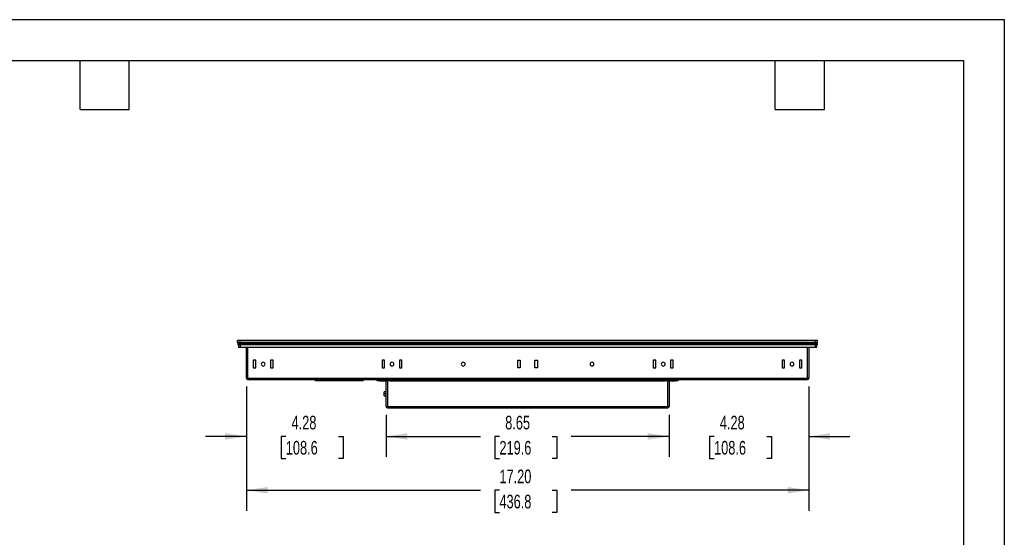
# Model space of a CAD drawing. Header units: inches. Extents: x 0 to 55, y 0 to 42.5.
# Tile 5 of 5: x 24.9 to 55, y 26.7 to 42.5. Entities that reach past the tile are written whole.
import ezdxf

# ---------------------------------------------------------------- set-up
doc = ezdxf.new("R2010")
doc.units = ezdxf.units.IN
doc.header["$LTSCALE"] = 5
doc.header["$MEASUREMENT"] = 0
doc.layers.add('DIMENSIONS', color=140, linetype='Continuous', lineweight=25)
doc.layers.add('TEXT', color=140, linetype='Continuous', lineweight=25)
doc.styles.add('SLDTEXTSTYLE0', font='TXT', dxfattribs={"width": 0.7})
doc.dimstyles.new('SLDDIMSTYLE0', dxfattribs={"dimtxt": 0.424805, "dimasz": 0.65, "dimexe": 0, "dimexo": 0.0625, "dimgap": 0.106201, "dimtad": 0, "dimtih": 1, "dimtoh": 1, "dimrnd": 1e-09, "dimzin": 12, "dimdsep": 46, "dimtxsty": 'SLDTEXTSTYLE0', "dimsah": 1, "dimcen": 0.09, "dimadec": 0, "dimazin": 3, "dimtfac": 1, "dimtofl": 0, "dimtmove": 0, "dimatfit": 3, "dimfxl": 0, "dimfrac": 2, "dimtolj": 1, "dimtzin": 12, "dimarcsym": 0})
doc.dimstyles.new('SLDDIMSTYLE1', dxfattribs={"dimtxt": 0.424805, "dimasz": 0.65, "dimexe": 0, "dimexo": 0.0625, "dimgap": 0.106201, "dimtad": 0, "dimtih": 1, "dimtoh": 1, "dimrnd": 1e-09, "dimzin": 12, "dimdsep": 46, "dimtxsty": 'SLDTEXTSTYLE0', "dimsah": 1, "dimcen": 0.09, "dimadec": 0, "dimazin": 3, "dimtfac": 1, "dimtmove": 0, "dimatfit": 0, "dimfxl": 0, "dimfrac": 2, "dimtolj": 1, "dimtzin": 12, "dimarcsym": 0})
doc.dimstyles.new('SLDDIMSTYLE5', dxfattribs={"dimtxt": 0.424805, "dimasz": 0.65, "dimexe": 0, "dimexo": 0.0625, "dimgap": 0.106201, "dimtad": 0, "dimtih": 1, "dimtoh": 1, "dimrnd": 1e-09, "dimzin": 4, "dimdsep": 46, "dimtxsty": 'SLDTEXTSTYLE0', "dimsah": 1, "dimcen": 0.09, "dimadec": 0, "dimazin": 1, "dimtfac": 1, "dimtofl": 0, "dimtmove": 0, "dimatfit": 3, "dimfxl": 0, "dimfrac": 2, "dimtolj": 1, "dimtzin": 12, "dimarcsym": 0})

# ---------------------------------------------------------------- blocks, each defined once
blk = doc.blocks.new('_D_12')
at = {"layer": 'DIMENSIONS'}
for p, q in [((31.83, 31.277), (31.83, 29.122)), ((36.105, 30.411), (36.105, 29.122)), ((31.83, 29.747), (30.58, 29.747)), ((33.036, 29.747), (32.893, 29.747)), ((32.893, 29.747), (32.893, 29.072)), ((34.651, 29.747), (34.794, 29.747)), ((34.794, 29.747), (34.794, 29.072)), ((36.105, 29.747), (37.355, 29.747)), ((32.893, 29.072), (33.036, 29.072)), ((34.794, 29.072), (34.651, 29.072))]:
    blk.add_line(p, q, dxfattribs=at)
for points in [[(31.83, 29.747), (31.18, 29.847), (31.18, 29.647)], [(36.105, 29.747), (36.755, 29.647), (36.755, 29.847)]]:
    blk.add_solid(points, dxfattribs=at)
at = {"layer": 'DIMENSIONS', "char_height": 0.4167, "attachment_point": 1, "style": 'SLDTEXTSTYLE0'}
for s, insert in [('4.28', (33.212, 30.379)), ('108.6', (33.036, 29.609))]:
    blk.add_mtext(s, dxfattribs=dict(at, insert=insert))
blk = doc.blocks.new('_D_13')
at = {"layer": 'DIMENSIONS'}
for p, q in [((36.105, 30.411), (36.105, 29.122)), ((44.751, 30.411), (44.751, 29.122)), ((36.105, 29.747), (38.991, 29.747)), ((39.567, 29.747), (39.424, 29.747)), ((39.424, 29.747), (39.424, 29.072)), ((41.182, 29.747), (41.325, 29.747)), ((41.325, 29.747), (41.325, 29.072)), ((44.751, 29.747), (41.758, 29.747)), ((39.424, 29.072), (39.567, 29.072)), ((41.325, 29.072), (41.182, 29.072))]:
    blk.add_line(p, q, dxfattribs=at)
for points in [[(36.105, 29.747), (36.755, 29.647), (36.755, 29.847)], [(44.751, 29.747), (44.101, 29.847), (44.101, 29.647)]]:
    blk.add_solid(points, dxfattribs=at)
at = {"layer": 'DIMENSIONS', "char_height": 0.4167, "attachment_point": 1, "style": 'SLDTEXTSTYLE0'}
for s, insert in [('8.65', (39.743, 30.379)), ('219.6', (39.567, 29.609))]:
    blk.add_mtext(s, dxfattribs=dict(at, insert=insert))
blk = doc.blocks.new('_D_14')
at = {"layer": 'DIMENSIONS'}
for p, q in [((49.026, 31.277), (49.026, 29.122)), ((44.751, 30.411), (44.751, 29.122)), ((44.751, 29.747), (43.501, 29.747)), ((46.128, 29.747), (45.985, 29.747)), ((45.985, 29.747), (45.985, 29.072)), ((47.744, 29.747), (47.886, 29.747)), ((47.886, 29.747), (47.886, 29.072)), ((49.026, 29.747), (50.276, 29.747)), ((45.985, 29.072), (46.128, 29.072)), ((47.886, 29.072), (47.744, 29.072))]:
    blk.add_line(p, q, dxfattribs=at)
for points in [[(44.751, 29.747), (44.101, 29.847), (44.101, 29.647)], [(49.026, 29.747), (49.676, 29.647), (49.676, 29.847)]]:
    blk.add_solid(points, dxfattribs=at)
at = {"layer": 'DIMENSIONS', "char_height": 0.4167, "attachment_point": 1, "style": 'SLDTEXTSTYLE0'}
for s, insert in [('4.28', (46.305, 30.379)), ('108.6', (46.128, 29.609))]:
    blk.add_mtext(s, dxfattribs=dict(at, insert=insert))
blk = doc.blocks.new('_D_15')
at = {"layer": 'DIMENSIONS'}
for p, q in [((31.83, 31.277), (31.83, 27.475)), ((49.026, 31.277), (49.026, 27.475)), ((31.83, 28.1), (38.991, 28.1)), ((39.567, 28.1), (39.424, 28.1)), ((39.424, 28.1), (39.424, 27.424)), ((41.182, 28.1), (41.325, 28.1)), ((41.325, 28.1), (41.325, 27.424)), ((49.026, 28.1), (41.758, 28.1)), ((39.424, 27.424), (39.567, 27.424)), ((41.325, 27.424), (41.182, 27.424))]:
    blk.add_line(p, q, dxfattribs=at)
for points in [[(31.83, 28.1), (32.48, 28), (32.48, 28.2)], [(49.026, 28.1), (48.376, 28.2), (48.376, 28)]]:
    blk.add_solid(points, dxfattribs=at)
at = {"layer": 'DIMENSIONS', "char_height": 0.4167, "attachment_point": 1, "style": 'SLDTEXTSTYLE0'}
for s, insert in [('17.20', (39.567, 28.732)), ('436.8', (39.567, 27.962))]:
    blk.add_mtext(s, dxfattribs=dict(at, insert=insert))

msp = doc.modelspace()

# ---------------------------------------------------------------- linework, layer by layer
at = {"color": 7, "linetype": 'Continuous'}
for p, q in [((0, 42.501), (55, 42.501)), ((55, 42.501), (55, 0.001))]:
    msp.add_line(p, q, dxfattribs=at)
for p, q in [((31.563, 32.68), (31.569, 32.686)), ((31.563, 32.621), (31.563, 32.68)), ((31.563, 32.621), (31.569, 32.615)), ((31.574, 32.59), (31.574, 32.55)), ((31.641, 32.59), (31.574, 32.59)), ((31.641, 32.55), (31.574, 32.55)), ((31.594, 32.55), (31.594, 32.472)), ((31.602, 32.615), (31.602, 32.59)), ((31.602, 32.615), (31.602, 32.59)), ((49.215, 32.686), (31.641, 32.686)), ((31.641, 32.686), (31.641, 32.68)), ((31.641, 32.621), (31.641, 32.68)), ((31.641, 32.68), (49.215, 32.68)), ((31.641, 32.621), (49.215, 32.621)), ((31.641, 32.615), (31.641, 32.621)), ((31.641, 32.615), (49.215, 32.615)), ((31.641, 32.615), (31.641, 32.59)), ((31.641, 32.59), (31.641, 32.55)), ((49.215, 32.59), (31.641, 32.59)), ((31.641, 32.55), (31.641, 32.472)), ((49.215, 32.55), (31.641, 32.55)), ((40.428, 32.615), (40.428, 32.59)), ((49.215, 32.686), (49.215, 32.68)), ((49.215, 32.68), (49.215, 32.621)), ((49.215, 32.621), (49.215, 32.615)), ((49.215, 32.615), (49.215, 32.59)), ((49.215, 32.59), (49.215, 32.55)), ((49.282, 32.59), (49.215, 32.59)), ((49.215, 32.55), (49.215, 32.472)), ((49.282, 32.55), (49.215, 32.55)), ((49.254, 32.615), (49.254, 32.59)), ((49.262, 32.55), (49.262, 32.472)), ((49.282, 32.59), (49.282, 32.55)), ((49.287, 32.686), (49.293, 32.68)), ((49.287, 32.615), (49.293, 32.621)), ((49.293, 32.621), (49.293, 32.68)), ((31.641, 32.472), (31.594, 32.472)), ((49.215, 32.472), (31.641, 32.472)), ((31.83, 31.527), (31.83, 32.472)), ((31.869, 32.472), (31.869, 31.527)), ((48.987, 31.527), (48.987, 32.472)), ((49.026, 32.472), (49.026, 31.527)), ((49.262, 32.472), (49.215, 32.472)), ((32.121, 32.086), (32.042, 32.086)), ((32.042, 32.086), (32.042, 31.85)), ((32.121, 31.85), (32.121, 32.086)), ((32.649, 32.086), (32.57, 32.086)), ((32.57, 32.086), (32.57, 31.85)), ((32.649, 31.85), (32.649, 32.086)), ((36.058, 32.086), (35.979, 32.086)), ((35.979, 32.086), (35.979, 31.85)), ((36.058, 31.85), (36.058, 32.086)), ((36.586, 32.086), (36.507, 32.086)), ((36.507, 32.086), (36.507, 31.85)), ((36.586, 31.85), (36.586, 32.086)), ((40.125, 31.85), (40.125, 32.086)), ((40.125, 32.086), (40.204, 32.086)), ((40.204, 32.086), (40.204, 31.85)), ((40.652, 32.086), (40.731, 32.086)), ((40.652, 31.85), (40.652, 32.086)), ((40.731, 32.086), (40.731, 31.85)), ((44.349, 32.086), (44.271, 32.086)), ((44.271, 32.086), (44.271, 31.85)), ((44.349, 31.85), (44.349, 32.086)), ((44.877, 32.086), (44.798, 32.086)), ((44.798, 32.086), (44.798, 31.85)), ((44.877, 31.85), (44.877, 32.086)), ((48.286, 32.086), (48.208, 32.086)), ((48.208, 32.086), (48.208, 31.85)), ((48.286, 31.85), (48.286, 32.086)), ((48.814, 32.086), (48.735, 32.086)), ((48.735, 32.086), (48.735, 31.85)), ((48.814, 31.85), (48.814, 32.086)), ((32.042, 31.85), (32.121, 31.85)), ((32.57, 31.85), (32.649, 31.85)), ((35.979, 31.85), (36.058, 31.85)), ((36.507, 31.85), (36.586, 31.85)), ((40.204, 31.85), (40.125, 31.85)), ((40.731, 31.85), (40.652, 31.85)), ((44.271, 31.85), (44.349, 31.85)), ((44.798, 31.85), (44.877, 31.85)), ((48.208, 31.85), (48.286, 31.85)), ((48.735, 31.85), (48.814, 31.85)), ((31.83, 31.527), (31.869, 31.527)), ((31.869, 31.527), (48.987, 31.527)), ((31.869, 31.527), (31.869, 31.487)), ((31.869, 31.487), (48.987, 31.487)), ((33.94, 31.448), (33.94, 31.487)), ((34.019, 31.448), (33.94, 31.448)), ((34.019, 31.448), (34.019, 31.487)), ((35.318, 31.448), (34.019, 31.448)), ((35.318, 31.448), (35.318, 31.487)), ((35.397, 31.448), (35.318, 31.448)), ((35.397, 31.448), (35.397, 31.487)), ((35.83, 31.448), (35.83, 31.487)), ((35.908, 31.448), (35.83, 31.448)), ((35.908, 31.448), (35.908, 31.487)), ((35.908, 31.448), (36.105, 31.448)), ((36.105, 31.487), (36.105, 31.448)), ((36.145, 31.448), (36.105, 31.448)), ((36.105, 30.661), (36.105, 31.448)), ((36.145, 31.448), (36.145, 31.487)), ((36.223, 31.448), (36.145, 31.448)), ((36.145, 31.448), (36.145, 30.661)), ((36.223, 31.448), (36.223, 31.487)), ((36.223, 31.448), (44.633, 31.448)), ((44.633, 31.448), (44.633, 31.487)), ((44.711, 31.448), (44.633, 31.448)), ((44.711, 31.448), (44.711, 31.487)), ((44.711, 30.661), (44.711, 31.448)), ((44.711, 31.448), (44.751, 31.448)), ((44.751, 31.487), (44.751, 31.448)), ((44.751, 31.448), (44.948, 31.448)), ((44.751, 31.448), (44.751, 30.661)), ((44.948, 31.448), (44.948, 31.487)), ((45.026, 31.448), (44.948, 31.448)), ((45.026, 31.448), (45.026, 31.487)), ((48.987, 31.527), (48.987, 31.487)), ((49.026, 31.527), (48.987, 31.527)), ((36.105, 31.109), (36.046, 31.109)), ((36.105, 31.05), (36.046, 31.05)), ((36.046, 30.991), (36.105, 30.991)), ((36.105, 30.661), (36.145, 30.661)), ((36.145, 30.661), (44.711, 30.661)), ((36.145, 30.661), (36.145, 30.621)), ((36.145, 30.621), (44.711, 30.621)), ((44.711, 30.661), (44.711, 30.621)), ((44.751, 30.661), (44.711, 30.661))]:
    msp.add_line(p, q)
for centre, radius, start, end in [((32.345, 31.96), 0.0591, 0, 180), ((32.345, 31.96), 0.0591, 180, 0), ((36.282, 31.96), 0.0591, 0, 180), ((36.282, 31.96), 0.0591, 180, 0), ((38.46, 31.96), 0.0591, 0, 180), ((38.46, 31.96), 0.0591, 180, 0), ((42.397, 31.96), 0.0591, 0, 180), ((42.397, 31.96), 0.0591, 180, 0), ((44.574, 31.96), 0.0591, 0, 180), ((44.574, 31.96), 0.0591, 180, 0), ((48.511, 31.96), 0.0591, 0, 180), ((48.511, 31.96), 0.0591, 180, 0), ((31.869, 31.527), 0.0394, 180, 270), ((36.105, 31.448), 0.0394, 0, 90), ((44.751, 31.448), 0.0394, 90, 180), ((48.987, 31.527), 0.0394, 270, 0), ((36.145, 30.661), 0.0394, 180, 270), ((44.711, 30.661), 0.0394, 270, 0)]:
    msp.add_arc(centre, radius, start, end)
for points, knots in [([(31.641, 32.68), (31.631, 32.68), (31.621, 32.68), (31.602, 32.68), (31.593, 32.68), (31.578, 32.68), (31.573, 32.68), (31.565, 32.68), (31.563, 32.68), (31.563, 32.68)], [0, 0, 0, 0, 0.25, 0.25, 0.5, 0.5, 0.75, 0.75, 1, 1, 1, 1]), ([(31.641, 32.621), (31.631, 32.621), (31.621, 32.621), (31.602, 32.621), (31.593, 32.621), (31.578, 32.621), (31.573, 32.621), (31.565, 32.621), (31.563, 32.621), (31.563, 32.621)], [0, 0, 0, 0, 0.25, 0.25, 0.5, 0.5, 0.75, 0.75, 1, 1, 1, 1]), ([(31.641, 32.686), (31.632, 32.686), (31.622, 32.686), (31.605, 32.686), (31.597, 32.686), (31.583, 32.686), (31.578, 32.686), (31.57, 32.686), (31.569, 32.686), (31.569, 32.686)], [0, 0, 0, 0, 0.25, 0.25, 0.5, 0.5, 0.75, 0.75, 1, 1, 1, 1]), ([(31.569, 32.615), (31.569, 32.615), (31.57, 32.615), (31.578, 32.615), (31.583, 32.615), (31.597, 32.615), (31.605, 32.615), (31.622, 32.615), (31.632, 32.615), (31.641, 32.615)], [0, 0, 0, 0, 0.25, 0.25, 0.5, 0.5, 0.75, 0.75, 1, 1, 1, 1]), ([(49.287, 32.686), (49.287, 32.686), (49.286, 32.686), (49.278, 32.686), (49.273, 32.686), (49.259, 32.686), (49.251, 32.686), (49.234, 32.686), (49.224, 32.686), (49.215, 32.686)], [0, 0, 0, 0, 0.25, 0.25, 0.5, 0.5, 0.75, 0.75, 1, 1, 1, 1]), ([(49.293, 32.68), (49.293, 32.68), (49.291, 32.68), (49.283, 32.68), (49.278, 32.68), (49.263, 32.68), (49.254, 32.68), (49.235, 32.68), (49.225, 32.68), (49.215, 32.68)], [0, 0, 0, 0, 0.25, 0.25, 0.5, 0.5, 0.75, 0.75, 1, 1, 1, 1]), ([(49.293, 32.621), (49.293, 32.621), (49.291, 32.621), (49.283, 32.621), (49.278, 32.621), (49.263, 32.621), (49.254, 32.621), (49.235, 32.621), (49.225, 32.621), (49.215, 32.621)], [0, 0, 0, 0, 0.25, 0.25, 0.5, 0.5, 0.75, 0.75, 1, 1, 1, 1]), ([(49.215, 32.615), (49.224, 32.615), (49.234, 32.615), (49.251, 32.615), (49.259, 32.615), (49.273, 32.615), (49.278, 32.615), (49.286, 32.615), (49.287, 32.615), (49.287, 32.615)], [0, 0, 0, 0, 0.25, 0.25, 0.5, 0.5, 0.75, 0.75, 1, 1, 1, 1]), ([(36.046, 31.05), (36.046, 31.052), (36.046, 31.055), (36.046, 31.059), (36.046, 31.063), (36.046, 31.069), (36.046, 31.077), (36.046, 31.087), (36.046, 31.096), (36.046, 31.102), (36.046, 31.106), (36.046, 31.108), (36.046, 31.109), (36.046, 31.109), (36.046, 31.109)], [0, 0, 0, 0, 0.0452393, 0.0903043, 0.1354237, 0.180825, 0.2950923, 0.4097683, 0.5486637, 0.6879583, 0.7645712, 0.8416059, 0.920581, 1, 1, 1, 1]), ([(36.046, 30.991), (36.046, 30.991), (36.046, 30.991), (36.046, 30.992), (36.046, 30.993), (36.046, 30.995), (36.046, 30.999), (36.046, 31.005), (36.046, 31.014), (36.046, 31.024), (36.046, 31.033), (36.046, 31.042), (36.046, 31.048), (36.046, 31.05)], [0, 0, 0, 0, 0.0526791, 0.1053772, 0.1584593, 0.2350568, 0.3121152, 0.4509691, 0.5903195, 0.704513, 0.8192737, 0.9094838, 1, 1, 1, 1])]:
    msp.add_open_spline(points, degree=3, knots=knots)
at = {"layer": 'TEXT'}
for p, q in [((1.25, 41.25), (53.75, 41.25)), ((26.75, 39.75), (26.75, 41.25)), ((28.25, 39.75), (28.25, 41.25)), ((48, 39.75), (48, 41.25)), ((49.5, 39.75), (49.5, 41.25)), ((53.75, 41.25), (53.75, 1.25)), ((26.75, 39.75), (28.25, 39.75)), ((48, 39.75), (49.5, 39.75))]:
    msp.add_line(p, q, dxfattribs=at)

# ---------------------------------------------------------------- dimensions: what is measured, and where the dimension line sits
at = {"layer": 'DIMENSIONS'}
for base, p1, p2, dimstyle, picture, middle in [((36.1052, 29.7467), (31.8296, 31.5267), (36.1052, 30.6606), 'SLDDIMSTYLE1', '_D_12', (33.8434, 29.7467)), ((31.83, 28.1), (49.026, 31.527), (31.83, 31.527), 'SLDDIMSTYLE5', '_D_15', (40.374, 28.1)), ((49.0265, 29.7467), (44.7509, 30.6606), (49.0265, 31.5267), 'SLDDIMSTYLE1', '_D_14', (46.9359, 29.7467)), ((44.751, 29.747), (36.105, 30.661), (44.751, 30.661), 'SLDDIMSTYLE0', '_D_13', (40.374, 29.747))]:
    dim = msp.add_linear_dim(base=base, p1=p1, p2=p2, dimstyle=dimstyle, dxfattribs=at)
    dim.commit()
    dim.dimension.update_dxf_attribs({"geometry": picture, "text_midpoint": middle, "dimtype": 160})

doc.saveas('drawing.dxf')
